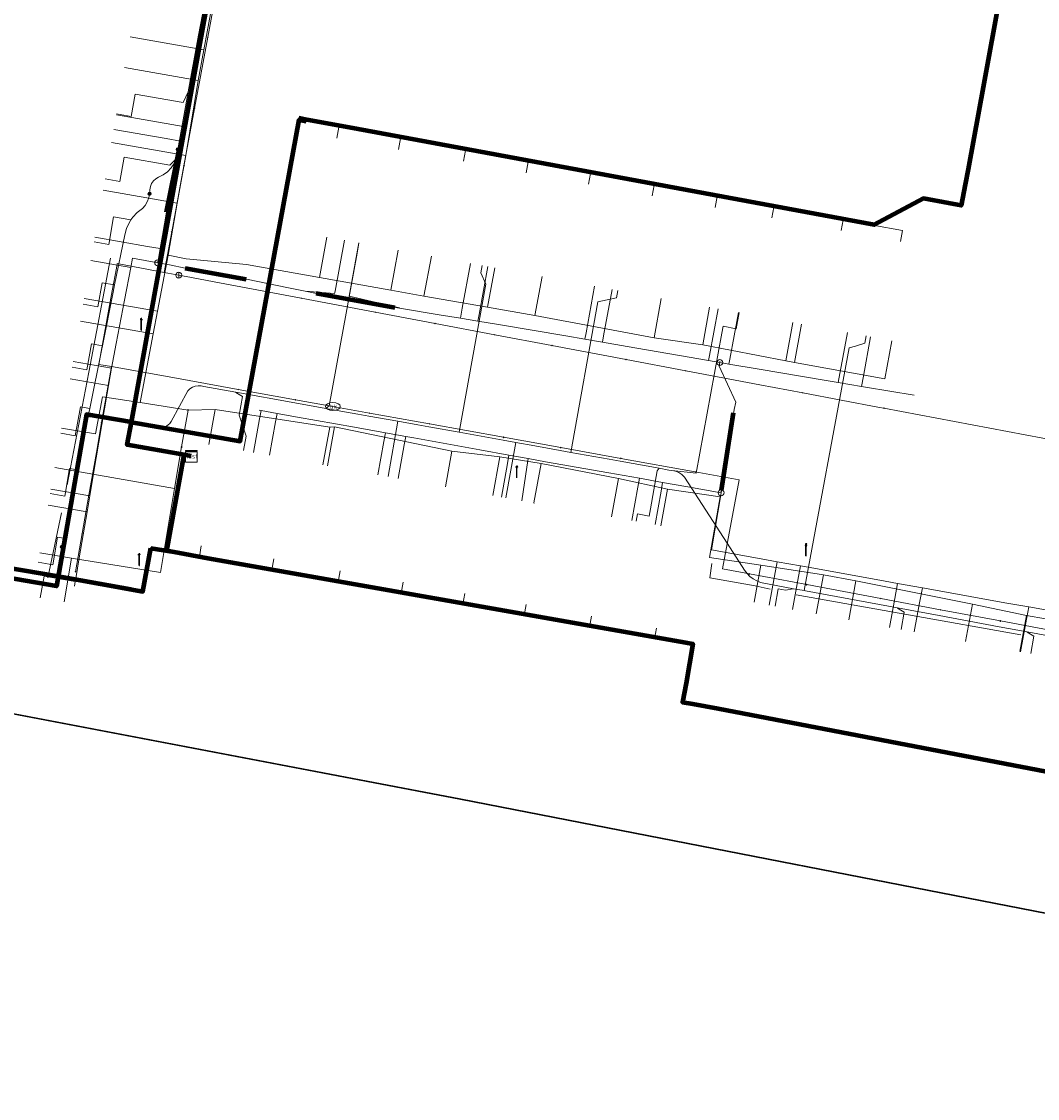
# Model space of a CAD drawing. Extents: x 152558 to 154479, y 462974 to 463683.
# Tile 194 of 256: x 153664 to 153732, y 463067 to 463140. Entities that reach past the tile are written whole.
import ezdxf
from ezdxf.enums import TextEntityAlignment as Align
from ezdxf.lldxf.tags import DXFTag

# ---------------------------------------------------------------- set-up
doc = ezdxf.new("R2010")
doc.units = 0
doc.header["$LTSCALE"] = 0.2
doc.layers.get('0').update_dxf_attribs({"linetype": 'CONTINUOUS'})
for name, color, linetype, lineweight in [('B-RO-KL-DATA_COAXIAAL_17_ZIGGO BV-G', 90, 'KL-DATA-N', 18), ('B-RO-KL-DATA_COAXIAAL_7_ZIGGO BV-G', 90, 'KL-DATA-N', 18), ('B-RO-KL-DATA_HULPSTUK_KPN BV-S', 90, 'CONTINUOUS', 25), ('B-RO-KL-DATA_HULPSTUK_REGGEFIBER OPERATOR BV-S', 90, 'CONTINUOUS', 25), ('B-RO-KL-DATA_HULPSTUK_ZIGGO BV-S', 90, 'CONTINUOUS', 25), ('B-RO-KL-DATA_KABELBED_KPN BV-G', 90, 'CONTINUOUS', 100), ('B-RO-KL-DATA_KABELBED_ZIGGO BV-G', 90, 'CONTINUOUS', 100), ('B-RO-KL-DATA_MANTELBUIS_PVC_KPN BV-G', 90, 'CONTINUOUS', 100), ('B-RO-KL-DATA_REGGEFIBER OPERATOR BV-G', 90, 'KL-DATA-N', 18), ('B-RO-KL-ET_LS_400 V_STEDIN NETBEHEER BV-G', 190, 'KL-LS-N', 18), ('B-RO-KL-ET_LS_GEMEENTE AMERSFOORT-S', 190, 'CONTINUOUS', 25), ('B-RO-KL-ET_LS_HULPSTUK_STEDIN NETBEHEER BV-S', 190, 'CONTINUOUS', 25), ('B-RO-KL-ET_MS_10 KV_STEDIN NETBEHEER BV-G', 130, 'KL-MS-N', 18), ('B-RO-KL-GAS_LD_ASBESTCEMENT_124_0.1 BAR_STEDIN NETBEHEER BV-G', 50, 'KL-GAS-LD-N', 18), ('B-RO-KL-GAS_LD_HULPSTUK_STEDIN NETBEHEER BV-S', 50, 'CONTINUOUS', 25), ('B-RO-KL-GAS_LD_KOPER_22_0.1 BAR_STEDIN NETBEHEER BV-G', 50, 'KL-GAS-LD-N', 18), ('B-RO-KL-GAS_LD_MANTELBUIS_ASBESTCEMENT_124_STEDIN NETBEHEER BV-G', 50, 'CONTINUOUS', 100), ('B-RO-KL-GAS_LD_PE_32_0.1 BAR_STEDIN NETBEHEER BV-G', 50, 'KL-GAS-LD-N', 18), ('B-RO-KL-GAS_LD_PVC_63_0.1 BAR_STEDIN NETBEHEER BV-G', 50, 'KL-GAS-LD-N', 18), ('B-RO-KL-WATER_100_VITENS-G', 170, 'KL-WATER-N', 18), ('B-RO-KL-WATER_28_VITENS-G', 170, 'KL-WATER-N', 18), ('B-RO-KL-WATER_HULPSTUK_VITENS-S', 170, 'CONTINUOUS', 25), ('B-RO-KL-WATER_VITENS-S', 170, 'CONTINUOUS', 25)]:
    doc.layers.add(name, color=color, linetype=linetype, lineweight=lineweight)
doc.styles.add('NLCS-ISO', font='NLCS-ISO.ttf')
tags = doc.linetypes.add('KL-DATA-N', pattern='A,4,-1,[101,NLCS.SHX,S=0.5,R=0,X=0,Y=0],-1,4,-1,["D",Standard,S=1,R=0,X=-0.25,Y=-0.5],-1.5', length=12.5).pattern_tags.tags
tags[18] = DXFTag(74, 10)
tags = doc.linetypes.add('KL-GAS-LD-N', pattern='A,4,-1,[69,NLCS.SHX,S=0.5,R=0,X=0,Y=0],-1,4,-1,["L",Standard,S=1,R=0,X=0.25,Y=-0.5],-2', length=13).pattern_tags.tags
tags[18] = DXFTag(74, 10)
tags = doc.linetypes.add('KL-LS-N', pattern='A,4,-1,[103,NLCS.SHX,S=0.75,R=0,X=0,Y=0],-1,4,-1,["L",Standard,S=1,R=0,X=0,Y=-0.5],-2', length=13).pattern_tags.tags
tags[18] = DXFTag(74, 10)
tags = doc.linetypes.add('KL-MS-N', pattern='A,4,-1,[103,NLCS.SHX,S=0.75,R=0,X=0,Y=0],-1,4,-1,["M",Standard,S=1,R=0,X=0,Y=-0.5],-2', length=13).pattern_tags.tags
tags[18] = DXFTag(74, 10)
doc.linetypes.add('KL-WATER-N', pattern='A,7,-0.5,[168,NLCS.SHX,S=0.75,R=0,X=0.75,Y=0],-2', length=9.5)

# ---------------------------------------------------------------- blocks, each defined once
blk = doc.blocks.new('SKL-WTB_HULP_T STUK-SO')
at = {"color": 0, "linetype": 'ByBlock', "lineweight": 18}
blk.add_circle((0, 0), 1, dxfattribs=at)
at = {"color": 0, "linetype": 'ByBlock', "lineweight": -2, "style": 'NLCS-ISO'}
blk.add_text('T', height=1, dxfattribs=at).set_placement((0, 0), align=Align.MIDDLE_CENTER)
at = {"color": 0, "linetype": 'ByBlock', "lineweight": 18, "style": 'NLCS-ISO', "flags": 1}
for tag, p in [('TYPE', (1.5, 0)), ('OMSCHRIJVING', (1.5, -3)), ('LABEL', (1.5, -1.5))]:
    blk.add_attdef(tag, p, '', height=1, dxfattribs=at)
blk = doc.blocks.new('SKL-WTB_HULP_MOF-SO')
at = {"linetype": 'ByBlock', "lineweight": 18}
h = blk.add_hatch(color=0, dxfattribs=at)
h.dxf.hatch_style = 1
h.paths.add_polyline_path([(-0.5625, 0, 1), (0.5625, 0, 1)])
at = {"color": 0, "linetype": 'ByBlock', "lineweight": 18}
blk.add_circle((0, 0), 0.5625, dxfattribs=at)
at = {"color": 0, "linetype": 'ByBlock', "lineweight": 18, "style": 'NLCS-ISO', "flags": 1}
for tag, p in [('TYPE', (1.5, 0)), ('OMSCHRIJVING', (1.5, -3)), ('LABEL', (1.5, -1.5))]:
    blk.add_attdef(tag, p, '', height=1, dxfattribs=at)
blk = doc.blocks.new('SKL-WTB_HULP_KAST-SO')
at = {"color": 0, "linetype": 'ByBlock', "lineweight": 18}
for points in [[(-2, 2), (2, 2), (2, 1.68), (-2, 1.68)], [(-2, 1.52), (2, 1.52), (2, -2), (-2, -2)]]:
    blk.add_lwpolyline(points, close=True, dxfattribs=at)
at = {"color": 0, "linetype": 'ByBlock', "lineweight": 18, "style": 'NLCS-ISO'}
blk.add_text('kast', height=1.5, dxfattribs=at).set_placement((0, 0), align=Align.MIDDLE_CENTER)
at = {"color": 0, "linetype": 'ByBlock', "lineweight": 18, "style": 'NLCS-ISO', "flags": 1}
for tag, p in [('TYPE', (2.5, 0)), ('OMSCHRIJVING', (2.5, -3)), ('LABEL', (2.5, -1.5))]:
    blk.add_attdef(tag, p, '', height=1, dxfattribs=at)
blk = doc.blocks.new('SKL-WTB_HULP_OVERIG-SO')
at = {"color": 0, "linetype": 'ByBlock', "lineweight": 18}
for points in [[(-0.14, 0.14), (0.14, -0.14)], [(0.14, 0.14), (-0.14, -0.14)]]:
    blk.add_lwpolyline(points, dxfattribs=at)
at = {"color": 0, "linetype": 'ByBlock', "lineweight": 18, "style": 'NLCS-ISO', "flags": 1}
for tag, p in [('TYPE', (1.5, 0)), ('OMSCHRIJVING', (1.5, -3)), ('LABEL', (1.5, -1.5))]:
    blk.add_attdef(tag, p, '', height=1, dxfattribs=at)
blk = doc.blocks.new('SKL-WTB_HULP_AFSLUITER-SO')
at = {"color": 0, "linetype": 'ByBlock', "lineweight": 18}
blk.add_lwpolyline([(0, 0.8), (0, -0.8)], dxfattribs=at)
blk.add_circle((0, 0), 1, dxfattribs=at)
at = {"color": 0, "linetype": 'ByBlock', "lineweight": 18, "style": 'NLCS-ISO', "flags": 1}
for tag, p in [('TYPE', (1.5, 0)), ('OMSCHRIJVING', (1.5, -3)), ('LABEL', (1.5, -1.5))]:
    blk.add_attdef(tag, p, '', height=1, dxfattribs=at)
blk = doc.blocks.new('SKL-WATER_BRANDKRAAN_BRANDPUT-SO')
at = {"color": 0, "linetype": 'ByBlock', "lineweight": 18}
blk.add_ellipse((0, 0), major_axis=(2.5, 0), ratio=0.54, dxfattribs=at)
at = {"color": 0, "linetype": 'ByBlock', "lineweight": 18, "style": 'NLCS-ISO'}
blk.add_text('bk', height=1.5, dxfattribs=at).set_placement((0.16, 0), align=Align.MIDDLE_CENTER)
blk = doc.blocks.new('SKL-ET_LS_MAST-SO')
for p, q in [((-0.05, 2.07), (0.05, 2.07)), ((-0.05, -2), (0.05, -2))]:
    blk.add_line(p, q)
for points in [[(-0.18, 1.76), (-0.22, 1.76), (-0.22, 1.84), (-0.18, 1.84), (-0.18, 1.79)], [(-0.18, 1.49), (-0.22, 1.49), (-0.22, 1.57), (-0.18, 1.57), (-0.18, 1.52)], [(-0.18, 1.79), (-0.05, 1.79)], [(-0.18, 1.76), (-0.05, 1.76)], [(-0.18, 1.52), (-0.05, 1.52)], [(-0.18, 1.49), (-0.05, 1.49)], [(-0.05, -2), (-0.05, 2.07)], [(0.05, -2), (0.05, 2.07)], [(0.18, 1.92), (0.05, 1.92)], [(0.18, 1.89), (0.05, 1.89)], [(0.18, 1.66), (0.05, 1.66)], [(0.18, 1.63), (0.05, 1.63)], [(0.18, 1.39), (0.05, 1.39)], [(0.18, 1.36), (0.05, 1.36)], [(0.18, 1.89), (0.22, 1.89), (0.22, 1.97), (0.18, 1.97), (0.18, 1.92)], [(0.18, 1.63), (0.22, 1.63), (0.22, 1.71), (0.18, 1.71), (0.18, 1.66)], [(0.18, 1.36), (0.22, 1.36), (0.22, 1.44), (0.18, 1.44), (0.18, 1.39)]]:
    blk.add_lwpolyline(points)

msp = doc.modelspace()

# ---------------------------------------------------------------- linework, layer by layer
at = {"layer": 'B-RO-KL-DATA_COAXIAAL_17_ZIGGO BV-G', "flags": 128}
msp.add_lwpolyline([(153685.445, 463177.829), (153684.954, 463177.922), (153684.901, 463177.627), (153684.103, 463173.195), (153683.114, 463173.374), (153682.239, 463173.532), (153680.347, 463163.09), (153678.878, 463154.983), (153677.257, 463146.038), (153677.085, 463145.091), (153676.636, 463142.615), (153675.902, 463138.567), (153675.024, 463133.726), (153674.322, 463129.853), (153673.588, 463125.805), (153672.678, 463120.788), (153671.975, 463116.916), (153671.155, 463112.396), (153670.878, 463110.877), (153674.717, 463110.186), (153675.208, 463110.098)], dxfattribs=at)
at = {"layer": 'B-RO-KL-DATA_COAXIAAL_7_ZIGGO BV-G', "flags": 128}
for points in [[(153675.208, 463110.098), (153674.717, 463110.186), (153670.878, 463110.877), (153671.155, 463112.396), (153678.503, 463111.125), (153682.494, 463132.862), (153682.986, 463132.771), (153685.189, 463132.367), (153689.365, 463131.6), (153693.746, 463130.796), (153697.988, 463130.017), (153702.2, 463129.244), (153706.514, 463128.452), (153710.78, 463127.669), (153714.617, 463126.965), (153719.303, 463126.105), (153719.168, 463125.368)], [(153675.208, 463110.098), (153674.717, 463110.186), (153670.878, 463110.877), (153671.155, 463112.396), (153678.503, 463111.125), (153682.494, 463132.862), (153682.986, 463132.771), (153685.189, 463132.367), (153689.365, 463131.6), (153693.746, 463130.796), (153697.988, 463130.017), (153702.2, 463129.244), (153706.514, 463128.452), (153710.78, 463127.669), (153710.645, 463126.932)], [(153675.208, 463110.098), (153674.717, 463110.186), (153670.878, 463110.877), (153671.155, 463112.396), (153678.503, 463111.125), (153682.494, 463132.862), (153682.986, 463132.771), (153685.189, 463132.367), (153689.365, 463131.6), (153693.746, 463130.796), (153697.988, 463130.017), (153702.2, 463129.244), (153706.514, 463128.452), (153710.78, 463127.669), (153714.617, 463126.965), (153714.482, 463126.228)], [(153675.208, 463110.098), (153674.717, 463110.186), (153670.878, 463110.877), (153671.155, 463112.396), (153678.503, 463111.125), (153682.494, 463132.862), (153682.986, 463132.771), (153685.189, 463132.367), (153685.054, 463131.629)], [(153675.208, 463110.098), (153674.717, 463110.186), (153670.878, 463110.877), (153671.155, 463112.396), (153678.503, 463111.125), (153682.494, 463132.862), (153682.986, 463132.771), (153685.189, 463132.367), (153689.365, 463131.6), (153693.746, 463130.796), (153697.988, 463130.017), (153702.2, 463129.244), (153706.514, 463128.452), (153706.379, 463127.715)], [(153675.208, 463110.098), (153674.717, 463110.186), (153670.878, 463110.877), (153671.155, 463112.396), (153678.503, 463111.125), (153682.494, 463132.862), (153682.986, 463132.771), (153685.189, 463132.367), (153689.365, 463131.6), (153693.746, 463130.796), (153697.988, 463130.017), (153702.2, 463129.244), (153702.065, 463128.507)], [(153675.208, 463110.098), (153674.717, 463110.186), (153670.878, 463110.877), (153671.155, 463112.396), (153678.503, 463111.125), (153682.494, 463132.862), (153682.986, 463132.771), (153685.189, 463132.367), (153689.365, 463131.6), (153693.746, 463130.796), (153697.988, 463130.017), (153697.853, 463129.28)], [(153675.208, 463110.098), (153674.717, 463110.186), (153670.878, 463110.877), (153671.155, 463112.396), (153678.503, 463111.125), (153682.494, 463132.862), (153682.986, 463132.771), (153685.189, 463132.367), (153689.365, 463131.6), (153693.746, 463130.796), (153697.988, 463130.017), (153702.2, 463129.244), (153706.514, 463128.452), (153710.78, 463127.669), (153714.617, 463126.965), (153719.303, 463126.105), (153723.312, 463125.37), (153723.176, 463124.632)], [(153675.208, 463110.098), (153674.717, 463110.186), (153670.878, 463110.877), (153671.155, 463112.396), (153678.503, 463111.125), (153682.494, 463132.862), (153682.986, 463132.771), (153685.189, 463132.367), (153689.365, 463131.6), (153689.23, 463130.863)], [(153675.208, 463110.098), (153674.717, 463110.186), (153670.878, 463110.877), (153671.155, 463112.396), (153678.503, 463111.125), (153682.494, 463132.862), (153682.986, 463132.771), (153685.189, 463132.367), (153689.365, 463131.6), (153693.746, 463130.796), (153693.611, 463130.059)], [(153675.208, 463110.098), (153674.717, 463110.186), (153670.878, 463110.877), (153671.155, 463112.396), (153668.16, 463112.914), (153668.119, 463112.921), (153666.088, 463101.299), (153657.02, 463102.862), (153657.228, 463104.05), (153657.631, 463106.432), (153658.366, 463110.771), (153659.092, 463115.056), (153659.833, 463119.434), (153660.534, 463123.572), (153661.273, 463123.447)], [(153675.208, 463110.098), (153674.717, 463110.186), (153670.878, 463110.877), (153671.155, 463112.396), (153668.16, 463112.914), (153668.119, 463112.921), (153666.088, 463101.299), (153657.02, 463102.862), (153657.228, 463104.05), (153657.631, 463106.432), (153658.366, 463110.771), (153659.092, 463115.056), (153659.833, 463119.434), (153660.572, 463119.309)], [(153675.208, 463110.098), (153674.717, 463110.186), (153670.878, 463110.877), (153671.155, 463112.396), (153668.16, 463112.914), (153668.119, 463112.921), (153666.088, 463101.299), (153657.02, 463102.862), (153657.228, 463104.05), (153657.631, 463106.432), (153658.366, 463110.771), (153659.092, 463115.056), (153659.831, 463114.931)], [(153675.208, 463110.098), (153674.717, 463110.186), (153670.878, 463110.877), (153671.155, 463112.396), (153668.16, 463112.914), (153668.119, 463112.921), (153666.088, 463101.299), (153657.02, 463102.862), (153657.228, 463104.05), (153657.631, 463106.432), (153658.371, 463106.307)], [(153675.208, 463110.098), (153674.717, 463110.186), (153670.878, 463110.877), (153671.155, 463112.396), (153668.16, 463112.914), (153668.119, 463112.921), (153666.088, 463101.299), (153657.02, 463102.862), (153657.228, 463104.05), (153657.631, 463106.432), (153658.366, 463110.771), (153659.106, 463110.646)], [(153675.885, 463104.04), (153675.752, 463103.302), (153674.042, 463103.611), (153673.549, 463103.7), (153674.359, 463108.196), (153674.717, 463110.186), (153675.208, 463110.098)], [(153675.208, 463110.098), (153674.717, 463110.186), (153674.359, 463108.196), (153673.549, 463103.7), (153674.042, 463103.611), (153675.752, 463103.302), (153680.654, 463102.416), (153685.14, 463101.606), (153689.409, 463100.835), (153693.578, 463100.082), (153697.729, 463099.332), (153702.14, 463098.535), (153706.543, 463097.739), (153706.677, 463098.477)], [(153675.208, 463110.098), (153674.717, 463110.186), (153674.359, 463108.196), (153673.549, 463103.7), (153674.042, 463103.611), (153675.752, 463103.302), (153680.654, 463102.416), (153680.787, 463103.154)], [(153675.208, 463110.098), (153674.717, 463110.186), (153674.359, 463108.196), (153673.549, 463103.7), (153674.042, 463103.611), (153675.752, 463103.302), (153680.654, 463102.416), (153685.14, 463101.606), (153689.409, 463100.835), (153693.578, 463100.082), (153697.729, 463099.332), (153702.14, 463098.535), (153702.273, 463099.273)], [(153675.208, 463110.098), (153674.717, 463110.186), (153674.359, 463108.196), (153673.549, 463103.7), (153674.042, 463103.611), (153675.752, 463103.302), (153680.654, 463102.416), (153685.14, 463101.606), (153689.409, 463100.835), (153689.542, 463101.573)], [(153675.208, 463110.098), (153674.717, 463110.186), (153674.359, 463108.196), (153673.549, 463103.7), (153674.042, 463103.611), (153675.752, 463103.302), (153680.654, 463102.416), (153685.14, 463101.606), (153689.409, 463100.835), (153693.578, 463100.082), (153693.711, 463100.82)], [(153675.208, 463110.098), (153674.717, 463110.186), (153674.359, 463108.196), (153673.549, 463103.7), (153674.042, 463103.611), (153675.752, 463103.302), (153680.654, 463102.416), (153685.14, 463101.606), (153685.273, 463102.344)], [(153675.208, 463110.098), (153674.717, 463110.186), (153674.359, 463108.196), (153673.549, 463103.7), (153674.042, 463103.611), (153675.752, 463103.302), (153680.654, 463102.416), (153685.14, 463101.606), (153689.409, 463100.835), (153693.578, 463100.082), (153697.729, 463099.332), (153697.862, 463100.07)]]:
    msp.add_lwpolyline(points, dxfattribs=at)
at = {"layer": 'B-RO-KL-DATA_KABELBED_KPN BV-G', "flags": 128}
for points in [[(153730.128, 463145.548), (153730.201, 463142.997), (153727.748, 463129.52), (153727.547, 463128.483)], [(153683.012, 463132.871), (153682.492, 463132.968)], [(153726.414, 463127.223), (153724.729, 463127.535), (153721.404, 463125.753), (153685.892, 463132.337), (153683.012, 463132.871)], [(153727.547, 463128.483), (153727.273, 463127.064), (153726.414, 463127.223)], [(153656.316, 463103.663), (153656.36, 463103.655), (153666.206, 463101.982), (153671.937, 463100.954), (153672.481, 463103.886)], [(153672.481, 463103.886), (153674.039, 463103.622)], [(153674.039, 463103.622), (153676.318, 463103.201), (153706.731, 463097.829), (153708.658, 463097.496)], [(153666.206, 463101.982), (153671.126, 463101.095)], [(153708.658, 463097.496), (153709.128, 463097.416), (153708.668, 463094.737), (153708.439, 463093.458), (153709.136, 463093.347)], [(153709.136, 463093.347), (153710.844, 463093.035), (153741.864, 463087.068), (153743.668, 463086.734)]]:
    msp.add_lwpolyline(points, dxfattribs=at)
at = {"layer": 'B-RO-KL-DATA_KABELBED_ZIGGO BV-G', "flags": 128}
for points in [[(153671.155, 463112.396), (153677.257, 463146.038)], [(153671.155, 463112.396), (153678.503, 463111.125), (153682.494, 463132.862), (153682.986, 463132.771)], [(153671.155, 463112.396), (153668.119, 463112.921), (153666.088, 463101.299), (153657.02, 463102.862), (153657.228, 463104.05)], [(153674.717, 463110.186), (153670.878, 463110.877), (153671.155, 463112.396)], [(153674.042, 463103.611), (153673.549, 463103.7), (153674.717, 463110.186)], [(153675.208, 463110.098), (153674.717, 463110.186)]]:
    msp.add_lwpolyline(points, dxfattribs=at)
at = {"layer": 'B-RO-KL-DATA_MANTELBUIS_PVC_KPN BV-G', "flags": 128}
msp.add_lwpolyline([(153666.206, 463101.982), (153671.126, 463101.095)], dxfattribs=at)
at = {"layer": 'B-RO-KL-DATA_REGGEFIBER OPERATOR BV-G', "flags": 128}
for points in [[(153674.986, 463113.228), (153671.751, 463113.744), (153672.637, 463118.385), (153672.93, 463119.917), (153673.652, 463123.697), (153674.262, 463127.228), (153674.836, 463130.454), (153675.673, 463135.53), (153676.06, 463137.605), (153677.135, 463143.468), (153677.116, 463144.695), (153676.808, 463146.936), (153678.475, 463155.691), (153679.976, 463156.969), (153681.2, 463163.618), (153681.364, 463165.586), (153681.875, 463167.571), (153682.804, 463171.421), (153683.376, 463173.401), (153683.505, 463174.049), (153683.642, 463174.733), (153683.652, 463174.787), (153684.306, 463178.502)], [(153677.116, 463144.695), (153677.135, 463143.468), (153676.06, 463137.605)], [(153671.064, 463138.478), (153676.06, 463137.605)], [(153675.673, 463135.53), (153676.06, 463137.605)], [(153670.701, 463136.399), (153675.673, 463135.53)], [(153674.836, 463130.454), (153675.673, 463135.53)], [(153669.815, 463131.332), (153674.836, 463130.454)], [(153674.262, 463127.228), (153674.836, 463130.454)], [(153669.251, 463128.104), (153674.262, 463127.228)], [(153673.652, 463123.697), (153674.262, 463127.228)], [(153683.885, 463122.202), (153684.385, 463124.931)], [(153688.703, 463121.339), (153689.199, 463124.048)], [(153672.93, 463119.917), (153673.652, 463123.697)], [(153673.652, 463123.697), (153674.862, 463123.454), (153678.931, 463123.067), (153683.885, 463122.202)], [(153690.946, 463120.926), (153691.443, 463123.636)], [(153695.251, 463120.18), (153695.74, 463122.848)], [(153683.885, 463122.202), (153688.703, 463121.339)], [(153698.452, 463119.626), (153698.936, 463122.261)], [(153688.703, 463121.339), (153690.946, 463120.926)], [(153667.972, 463120.785), (153672.93, 463119.917)], [(153690.946, 463120.926), (153695.251, 463120.18)], [(153706.509, 463118.123), (153706.997, 463120.782)], [(153672.637, 463118.385), (153672.93, 463119.917)], [(153695.251, 463120.18), (153698.452, 463119.626)], [(153698.452, 463119.626), (153706.509, 463118.123)], [(153709.795, 463117.634), (153710.263, 463120.183)], [(153667.703, 463119.248), (153672.637, 463118.385)], [(153715.416, 463116.562), (153715.891, 463119.15)], [(153716.011, 463116.446), (153716.488, 463119.041)], [(153671.751, 463113.744), (153672.637, 463118.385)], [(153706.509, 463118.123), (153709.795, 463117.634)], [(153709.795, 463117.634), (153715.416, 463116.562)], [(153716.011, 463116.446), (153722.119, 463115.341), (153722.591, 463117.92)], [(153715.416, 463116.562), (153716.011, 463116.446)], [(153666.438, 463112.011), (153668.731, 463111.61), (153669.192, 463114.113), (153671.751, 463113.744)], [(153671.751, 463113.744), (153674.986, 463113.228)], [(153674.554, 463110.727), (153674.986, 463113.228)], [(153674.554, 463110.727), (153674.986, 463113.228)], [(153674.986, 463113.228), (153676.815, 463113.265), (153684.567, 463112.057), (153684.904, 463112.09), (153692.832, 463110.446), (153696.075, 463110.054), (153698.861, 463109.62), (153704.095, 463108.589), (153707.418, 463107.865), (153710.97, 463107.345), (153710.253, 463103.254), (153713.733, 463102.736), (153717.96, 463102.066), (153720.16, 463101.672), (153728.045, 463100.087), (153731.694, 463099.324), (153734.261, 463098.869), (153737.763, 463098.179), (153739.884, 463097.757), (153740.915, 463098.052), (153745.061, 463097.389), (153745.683, 463097.827), (153746.063, 463098.129), (153747.045, 463101.967), (153751.451, 463101.118), (153753.125, 463100.818), (153753.591, 463100.755)], [(153674.986, 463113.228), (153676.815, 463113.265)], [(153676.39, 463110.902), (153676.815, 463113.265)], [(153676.815, 463113.265), (153684.567, 463112.057)], [(153684.109, 463109.514), (153684.567, 463112.057)], [(153684.43, 463109.456), (153684.904, 463112.09)], [(153684.567, 463112.057), (153684.904, 463112.09)], [(153684.904, 463112.09), (153692.832, 463110.446)], [(153674.079, 463107.925), (153674.554, 463110.727)], [(153692.396, 463108.022), (153692.832, 463110.446)], [(153692.832, 463110.446), (153696.075, 463110.054)], [(153665.971, 463109.341), (153674.079, 463107.925)], [(153695.605, 463107.444), (153696.075, 463110.054)], [(153696.075, 463110.054), (153698.861, 463109.62)], [(153698.379, 463106.945), (153698.861, 463109.62)], [(153698.861, 463109.62), (153704.095, 463108.589)], [(153667.112, 463103.209), (153673.118, 463102.242), (153674.079, 463107.925)], [(153703.629, 463106), (153704.095, 463108.589)], [(153706.974, 463105.398), (153707.418, 463107.865), (153704.095, 463108.589)], [(153698.379, 463106.945), (153698.4, 463106.9)], [(153664.959, 463103.555), (153667.112, 463103.209)], [(153666.6, 463100.24), (153667.112, 463103.209)], [(153713.266, 463100.218), (153713.733, 463102.736), (153717.96, 463102.066)], [(153717.472, 463099.437), (153717.96, 463102.066)], [(153717.96, 463102.066), (153720.16, 463101.672)], [(153719.67, 463099.029), (153720.16, 463101.672)], [(153720.16, 463101.672), (153728.045, 463100.087)], [(153727.577, 463097.562), (153728.045, 463100.087)], [(153728.045, 463100.087), (153731.694, 463099.324)], [(153731.241, 463096.883), (153731.694, 463099.324)], [(153731.694, 463099.324), (153734.261, 463098.869)]]:
    msp.add_lwpolyline(points, dxfattribs=at)
at = {"layer": 'B-RO-KL-ET_LS_400 V_STEDIN NETBEHEER BV-G', "flags": 128}
for points in [[(153674.291, 463130.866), (153674.82, 463133.751), (153675.005, 463134.758), (153675.706, 463138.589), (153675.962, 463139.988), (153676.447, 463142.636), (153676.691, 463143.971), (153678.39, 463153.245), (153679.122, 463157.245), (153679.244, 463157.911), (153679.362, 463158.553), (153679.87, 463161.328)], [(153670.154, 463133.272), (153671.139, 463133.1), (153671.402, 463134.601), (153674.668, 463134.03), (153674.985, 463134.762), (153675.005, 463134.758)], [(153672.389, 463127.868), (153672.403, 463128.134), (153672.443, 463128.348), (153672.525, 463128.549), (153672.646, 463128.729), (153672.801, 463128.88), (153672.984, 463128.996), (153673.309, 463129.147), (153673.6, 463129.355), (153673.848, 463129.614), (153674.043, 463129.915), (153674.162, 463130.208), (153674.177, 463130.245), (153674.291, 463130.866)], [(153669.384, 463128.863), (153670.369, 463128.691), (153670.657, 463130.342), (153673.75, 463129.802), (153674.162, 463130.208)], [(153668.242, 463112.851), (153668.338, 463113.328), (153668.341, 463113.341), (153669.151, 463117.365), (153669.192, 463117.571), (153669.925, 463121.21), (153670.022, 463121.69), (153670.703, 463125.072), (153670.816, 463125.502), (153670.998, 463125.905), (153671.128, 463126.097), (153671.246, 463126.272), (153671.552, 463126.591), (153671.908, 463126.854), (153672.085, 463127.073), (153672.226, 463127.317), (153672.328, 463127.579), (153672.389, 463127.868)], [(153668.639, 463124.604), (153669.624, 463124.432), (153669.951, 463126.303), (153671.128, 463126.097)], [(153686.545, 463124.535), (153686.419, 463123.846)], [(153686.419, 463123.846), (153684.523, 463113.505), (153684.302, 463113.342)], [(153694.874, 463123.007), (153694.783, 463122.515), (153695.129, 463121.74)], [(153667.902, 463120.39), (153668.887, 463120.218), (153669.171, 463121.838), (153670.022, 463121.69)], [(153695.129, 463121.74), (153693.327, 463111.719)], [(153704.061, 463121.321), (153703.97, 463120.829), (153702.7, 463120.553)], [(153702.7, 463120.553), (153700.868, 463110.364)], [(153711.09, 463118.419), (153711.18, 463118.911), (153712.058, 463118.731), (153712.257, 463119.817)], [(153707.712, 463109.134), (153709.356, 463108.961), (153711.09, 463118.419)], [(153720.86, 463118.238), (153720.769, 463117.746), (153720.125, 463117.559)], [(153667.157, 463116.127), (153668.142, 463115.955), (153668.447, 463117.701), (153669.192, 463117.571)], [(153720.125, 463117.559), (153719.696, 463117.435), (153716.654, 463101.005)], [(153707.712, 463109.134), (153707.516, 463109.169), (153706.853, 463109.288), (153704.215, 463109.762), (153703.465, 463109.897), (153700.868, 463110.364), (153700.167, 463110.49), (153698.448, 463110.799), (153697.15, 463111.032), (153696.292, 463111.186), (153694.572, 463111.495), (153693.327, 463111.719), (153691.274, 463112.088), (153690.523, 463112.223), (153689.187, 463112.463), (153687.225, 463112.816), (153686.474, 463112.951), (153684.302, 463113.342), (153682.208, 463113.718), (153678.223, 463114.434), (153676.059, 463114.823), (153675.866, 463114.87), (153675.667, 463114.876), (153675.471, 463114.843), (153675.285, 463114.772), (153675.117, 463114.666), (153674.973, 463114.528), (153673.841, 463112.445), (153673.752, 463112.322), (153673.643, 463112.217), (153673.559, 463112.161), (153673.378, 463112.072), (153673.23, 463112.038), (153673.078, 463112.029), (153672.928, 463112.048), (153668.242, 463112.851)], [(153678.733, 463110.481), (153678.909, 463111.465), (153678.45, 463112.869), (153678.68, 463114.149), (153678.219, 463114.414), (153678.223, 463114.434)], [(153666.375, 463111.656), (153667.361, 463111.484), (153667.705, 463113.452), (153668.341, 463113.341)], [(153666.454, 463103.975), (153666.518, 463104.291), (153666.572, 463104.559), (153667.486, 463109.097), (153667.503, 463109.183), (153668.242, 463112.851)], [(153688.514, 463108.721), (153689.187, 463112.463)], [(153696.477, 463107.288), (153697.15, 463111.032)], [(153665.663, 463107.577), (153666.648, 463107.404), (153666.975, 463109.276), (153667.503, 463109.183)], [(153706.257, 463106.543), (153706.719, 463109.109), (153706.853, 463109.288)], [(153736.459, 463097.34), (153734.858, 463097.636), (153731.746, 463098.212), (153729.844, 463098.564), (153725.798, 463099.312), (153722.977, 463099.834), (153721.751, 463100.061), (153716.738, 463100.989), (153716.654, 463101.005), (153715.929, 463101.139), (153713.705, 463101.55), (153713.452, 463101.66), (153713.213, 463101.801), (153712.995, 463101.972), (153712.8, 463102.169), (153712.632, 463102.39), (153711.446, 463104.226), (153708.56, 463108.692), (153708.387, 463108.866), (153708.182, 463109.001), (153707.954, 463109.092), (153707.712, 463109.134)], [(153705.293, 463105.701), (153705.381, 463106.193), (153706.169, 463106.051), (153706.257, 463106.543)], [(153664.85, 463102.931), (153665.836, 463102.759), (153666.163, 463104.631), (153666.572, 463104.559)], [(153714.692, 463099.954), (153714.909, 463101.124), (153715.401, 463101.033), (153715.925, 463101.119), (153715.929, 463101.139)], [(153723.215, 463098.372), (153723.432, 463099.546), (153722.973, 463099.814), (153722.977, 463099.834)], [(153731.983, 463096.745), (153732.202, 463097.924), (153731.742, 463098.192), (153731.746, 463098.212)]]:
    msp.add_lwpolyline(points, dxfattribs=at)
at = {"layer": 'B-RO-KL-ET_MS_10 KV_STEDIN NETBEHEER BV-G', "flags": 128}
for points in [[(153420.46, 463210.508), (153417.728, 463195.409), (153428.55, 463192.689), (153480.735, 463182.827), (153472.574, 463137.897), (153470.228, 463129.058), (153498.625, 463123.415), (153514.698, 463121.207), (153582.606, 463108.106), (153643.763, 463096.353), (153693.426, 463086.878), (153739.435, 463077.884), (153781.401, 463069.888), (153860.489, 463054.384), (153856.733, 463035.3)], [(154168.606, 463021.704), (154167.665, 463020.1), (154163.896, 462997.638), (154157.263, 462997.956), (154144.677, 463000), (154000, 463027.23), (153986.272, 463029.933), (153907.558, 463045.138), (153859.692, 463054.592), (153781.41, 463069.937), (153739.444, 463077.933), (153693.435, 463086.927), (153643.772, 463096.402), (153594.866, 463105.792)]]:
    msp.add_lwpolyline(points, dxfattribs=at)
at = {"layer": 'B-RO-KL-GAS_LD_ASBESTCEMENT_124_0.1 BAR_STEDIN NETBEHEER BV-G', "flags": 128}
for points in [[(153668.272, 463115.792), (153669.751, 463123.507)], [(153666.811, 463108.165), (153668.272, 463115.792)], [(153665.51, 463101.882), (153666.42, 463106.278)], [(153710.413, 463102.853), (153710.28, 463101.87), (153713.341, 463101.325), (153714.348, 463101.1)], [(153716.113, 463100.711), (153731.316, 463098.026)]]:
    msp.add_lwpolyline(points, dxfattribs=at)
at = {"layer": 'B-RO-KL-GAS_LD_KOPER_22_0.1 BAR_STEDIN NETBEHEER BV-G', "flags": 128}
for points in [[(153670.141, 463133.197), (153673.883, 463132.543)], [(153669.969, 463132.212), (153673.516, 463131.592)], [(153668.694, 463124.921), (153672.237, 463124.301)], [(153685.561, 463124.716), (153684.928, 463121.273)], [(153686.545, 463124.535), (153685.974, 463121.422)], [(153694.087, 463123.151), (153693.532, 463120.123)], [(153695.267, 463122.935), (153694.672, 463119.692)], [(153702.487, 463121.609), (153701.906, 463118.447)], [(153703.667, 463121.393), (153703.09, 463118.247)], [(153710.831, 463120.079), (153710.253, 463116.928)], [(153712.208, 463119.826), (153711.631, 463116.68)], [(153721.155, 463118.183), (153720.667, 463115.529)], [(153679.828, 463112.623), (153679.93, 463113.191)], [(153680.911, 463112.422), (153681.015, 463112.996)], [(153679.422, 463110.357), (153679.828, 463112.623)], [(153680.504, 463110.162), (153680.911, 463112.422)], [(153688.232, 463111.106), (153688.335, 463111.682)], [(153687.825, 463108.845), (153688.232, 463111.106)], [(153689.202, 463108.597), (153689.611, 463110.862)], [(153689.611, 463110.862), (153689.714, 463111.433)], [(153696.589, 463109.604), (153696.691, 463110.174)], [(153696.182, 463107.341), (153696.589, 463109.604)], [(153697.56, 463107.093), (153697.9, 463109.369)], [(153697.9, 463109.369), (153697.985, 463109.941)], [(153705.405, 463108.016), (153705.511, 463108.607)], [(153704.998, 463105.754), (153705.405, 463108.016)], [(153706.979, 463107.735), (153707.086, 463108.328)], [(153706.572, 463105.471), (153706.979, 463107.735)], [(153714.663, 463101.992), (153714.843, 463102.963)], [(153716.238, 463101.703), (153716.419, 463102.678)], [(153714.298, 463100.027), (153714.663, 463101.992)], [(153715.871, 463099.735), (153716.238, 463101.703)], [(153722.791, 463100.477), (153722.979, 463101.496)], [(153724.466, 463100.181), (153724.654, 463101.194)], [(153722.428, 463098.518), (153722.791, 463100.477)], [(153724.1, 463098.208), (153724.466, 463100.181)], [(153731.659, 463098.834), (153731.858, 463099.909)], [(153731.294, 463096.873), (153731.659, 463098.834)]]:
    msp.add_lwpolyline(points, dxfattribs=at)
at = {"layer": 'B-RO-KL-GAS_LD_MANTELBUIS_ASBESTCEMENT_124_STEDIN NETBEHEER BV-G', "flags": 128}
for points in [[(153673.522, 463126.61), (153674.379, 463130.828)], [(153674.797, 463122.836), (153678.93, 463122.088)], [(153683.655, 463121.125), (153688.971, 463120.176)], [(153711.067, 463107.812), (153711.886, 463113.048)]]:
    msp.add_lwpolyline(points, dxfattribs=at)
at = {"layer": 'B-RO-KL-GAS_LD_PE_32_0.1 BAR_STEDIN NETBEHEER BV-G', "flags": 128}
for points in [[(153673.883, 463132.543), (153674.655, 463132.408)], [(153673.516, 463131.592), (153674.482, 463131.424)], [(153672.237, 463124.301), (153673.1, 463124.15)], [(153668.419, 463123.345), (153671.116, 463122.873)], [(153684.928, 463121.273), (153684.897, 463121.106), (153682.909, 463121.278)], [(153685.974, 463121.422), (153685.884, 463120.93), (153689.297, 463120.142), (153689.294, 463120.122)], [(153693.532, 463120.123), (153693.406, 463119.436)], [(153694.672, 463119.692), (153694.589, 463119.239)], [(153701.906, 463118.447), (153701.827, 463118.014)], [(153703.09, 463118.247), (153703.01, 463117.81)], [(153719.581, 463118.472), (153718.961, 463115.094)], [(153710.253, 463116.928), (153710.187, 463116.572)], [(153711.631, 463116.68), (153711.568, 463116.337)], [(153667.226, 463116.521), (153669.81, 463116.07)], [(153667.02, 463115.339), (153669.604, 463114.887)], [(153720.667, 463115.529), (153720.539, 463114.829)], [(153665.714, 463107.872), (153668.339, 463107.413)], [(153665.525, 463106.789), (153668.155, 463106.329)], [(153664.995, 463100.517), (153665.25, 463101.996), (153667.36, 463101.632)]]:
    msp.add_lwpolyline(points, dxfattribs=at)
at = {"layer": 'B-RO-KL-GAS_LD_PVC_63_0.1 BAR_STEDIN NETBEHEER BV-G', "flags": 128}
for points in [[(153672.935, 463123.188), (153673.1, 463124.15), (153673.253, 463125.039), (153673.522, 463126.61), (153674.057, 463129.251), (153674.377, 463130.829), (153674.482, 463131.424), (153674.655, 463132.408), (153674.931, 463133.978), (153675.56, 463137.559), (153675.969, 463139.885), (153676.211, 463141.263), (153676.306, 463141.803), (153676.67, 463143.871), (153677.145, 463147.184), (153677.499, 463150.045), (153678.814, 463156.657), (153678.872, 463156.947), (153680.066, 463164.265), (153680.637, 463167.873), (153681.678, 463173.823)], [(153667.305, 463101.307), (153667.36, 463101.632), (153667.395, 463101.836), (153667.629, 463103.219), (153668.155, 463106.329), (153668.339, 463107.413), (153668.596, 463108.933), (153669.518, 463114.377), (153669.604, 463114.887), (153669.81, 463116.07), (153670.13, 463117.738), (153670.694, 463120.673), (153671.116, 463122.873), (153671.237, 463123.502), (153672.935, 463123.188)], [(153672.935, 463123.188), (153673.736, 463123.05), (153674.788, 463122.832), (153678.939, 463122.092), (153681.792, 463121.507), (153682.909, 463121.278), (153683.671, 463121.122), (153689.294, 463120.122), (153689.433, 463120.099), (153691.967, 463119.676), (153693.406, 463119.436), (153694.589, 463119.239), (153695.986, 463119.006), (153700.532, 463118.238), (153701.827, 463118.014), (153703.01, 463117.81), (153704.694, 463117.52), (153709.527, 463116.686), (153710.187, 463116.572), (153710.954, 463116.44)], [(153710.954, 463116.44), (153710.916, 463116.203), (153712.046, 463113.75), (153711.928, 463113.255), (153711.039, 463107.628)], [(153710.954, 463116.44), (153711.568, 463116.337), (153713.612, 463115.993), (153718.012, 463115.253), (153718.961, 463115.094), (153720.539, 463114.829), (153720.811, 463114.783), (153724.095, 463114.231)], [(153679.803, 463113.214), (153679.93, 463113.191), (153681.015, 463112.996), (153682.395, 463112.749), (153686.252, 463112.057), (153688.335, 463111.682), (153689.714, 463111.433), (153690.252, 463111.336), (153694.713, 463110.531), (153696.691, 463110.174), (153697.985, 463109.941), (153699.161, 463109.733), (153703.443, 463108.974), (153705.511, 463108.607), (153707.086, 463108.328), (153708.785, 463108.027), (153711.039, 463107.628)], [(153711.039, 463107.628), (153710.4, 463103.764), (153713.5, 463103.205), (153714.843, 463102.963), (153716.419, 463102.678), (153717.059, 463102.563), (153722.135, 463101.648), (153722.979, 463101.496), (153724.654, 463101.194), (153725.543, 463101.033), (153730.226, 463100.189), (153731.858, 463099.909), (153733.236, 463099.672), (153734.976, 463099.373), (153739.11, 463098.663), (153740.56, 463098.414), (153741.938, 463098.177), (153743.581, 463097.895), (153746.126, 463097.458), (153746.526, 463099.7), (153746.578, 463099.992), (153746.932, 463101.98), (153754.365, 463100.537), (153755.599, 463100.297), (153757.171, 463099.992), (153759.317, 463099.577), (153760.369, 463099.407)]]:
    msp.add_lwpolyline(points, dxfattribs=at)
at = {"layer": 'B-RO-KL-WATER_100_VITENS-G', "flags": 128}
for points in [[(153673.377, 463122.541), (153673.884, 463125.281), (153674.045, 463126.15), (153674.712, 463129.758), (153675.428, 463133.626), (153676.322, 463138.461), (153677.07, 463142.507), (153679.773, 463157.117), (153679.82, 463157.369), (153680.012, 463158.409), (153681.543, 463166.687)], [(153674.359, 463122.356), (153675.231, 463122.191), (153676.763, 463121.902), (153682.639, 463120.793), (153687.649, 463119.847), (153691.694, 463119.083), (153695.739, 463118.32), (153699.601, 463117.591), (153704.611, 463116.645), (153708.656, 463115.881), (153713.666, 463114.935), (153716.563, 463114.388), (153721.756, 463113.408), (153722.058, 463113.351), (153735.195, 463110.871), (153742.315, 463109.527), (153743.642, 463116.786), (153744.479, 463121.364), (153745.186, 463125.235), (153746.102, 463130.25), (153746.842, 463134.298), (153747.582, 463138.345), (153748.289, 463142.216), (153749.141, 463146.878), (153751.254, 463158.441)], [(153669.803, 463116.167), (153668.963, 463116.318), (153669.163, 463117.43), (153669.862, 463121.303), (153670.138, 463122.832), (153670.194, 463123.142), (153673.377, 463122.541)], [(153673.377, 463122.541), (153674.359, 463122.356)], [(153684.782, 463113.466), (153682.248, 463113.923), (153678.374, 463114.622), (153673.952, 463115.419), (153669.803, 463116.167)], [(153758.973, 463100.332), (153754.314, 463101.184), (153750.352, 463101.909), (153746.39, 463102.633), (153745.276, 463096.073), (153742.85, 463096.528), (153738.986, 463097.253), (153734.941, 463098.012), (153729.929, 463098.953), (153725.884, 463099.712), (153721.839, 463100.471), (153716.828, 463101.411), (153712.964, 463102.136), (153711.139, 463102.479), (153712.271, 463108.509), (153709.287, 463109.047), (153704.254, 463109.955), (153700.205, 463110.685), (153696.331, 463111.383), (153691.314, 463112.288), (153687.266, 463113.018), (153684.782, 463113.466)]]:
    msp.add_lwpolyline(points, dxfattribs=at)
at = {"layer": 'B-RO-KL-WATER_28_VITENS-G', "flags": 128}
msp.add_lwpolyline([(153667.377, 463102.286), (153667.83, 463104.878), (153668.283, 463107.47), (153668.788, 463110.36), (153669.141, 463112.377), (153669.493, 463114.393), (153669.803, 463116.167)], dxfattribs=at)

# ---------------------------------------------------------------- block references
at = {"layer": 'B-RO-KL-DATA_HULPSTUK_KPN BV-S', "xscale": 0.2, "yscale": 0.2, "zscale": 0.2}
for p in [(153682.492, 463132.968), (153683.012, 463132.871), (153683.012, 463132.871), (153727.547, 463128.483), (153727.547, 463128.483), (153726.414, 463127.223), (153726.414, 463127.223), (153672.481, 463103.886), (153672.481, 463103.886), (153674.039, 463103.622), (153674.039, 463103.622), (153708.658, 463097.496), (153708.658, 463097.496), (153709.136, 463093.347), (153709.136, 463093.347)]:
    msp.add_blockref('SKL-WTB_HULP_OVERIG-SO', p, dxfattribs=at)
at = {"layer": 'B-RO-KL-DATA_HULPSTUK_REGGEFIBER OPERATOR BV-S', "xscale": 0.2, "yscale": 0.2, "zscale": 0.2}
for p in [(153674.986, 463113.228), (153674.554, 463110.727)]:
    msp.add_blockref('SKL-WTB_HULP_OVERIG-SO', p, dxfattribs=at)
at = {"layer": 'B-RO-KL-DATA_HULPSTUK_ZIGGO BV-S', "xscale": 0.2, "yscale": 0.2, "zscale": 0.2}
msp.add_blockref('SKL-WTB_HULP_KAST-SO', (153675.208, 463110.098), dxfattribs=at)
at = {"layer": 'B-RO-KL-ET_LS_GEMEENTE AMERSFOORT-S', "xscale": 0.2, "yscale": 0.2, "zscale": 0.2}
for p in [(153671.828, 463119.032), (153697.224, 463109.038), (153671.692, 463103.106), (153716.785, 463103.771)]:
    msp.add_blockref('SKL-ET_LS_MAST-SO', p, dxfattribs=at)
at = {"layer": 'B-RO-KL-ET_LS_HULPSTUK_STEDIN NETBEHEER BV-S', "xscale": 0.2, "yscale": 0.2, "zscale": 0.2}
for p in [(153674.291, 463130.866), (153672.389, 463127.868), (153668.242, 463112.851), (153666.454, 463103.975)]:
    msp.add_blockref('SKL-WTB_HULP_MOF-SO', p, dxfattribs=at)
at = {"layer": 'B-RO-KL-GAS_LD_HULPSTUK_STEDIN NETBEHEER BV-S', "xscale": 0.2, "yscale": 0.2, "zscale": 0.2}
for p in [(153672.935, 463123.188), (153710.954, 463116.44), (153711.039, 463107.628)]:
    msp.add_blockref('SKL-WTB_HULP_T STUK-SO', p, dxfattribs=at)
at = {"layer": 'B-RO-KL-WATER_HULPSTUK_VITENS-S', "xscale": 0.2, "yscale": 0.2, "zscale": 0.2}
for name, p in [('SKL-WTB_HULP_OVERIG-SO', (153676.322, 463138.461)), ('SKL-WTB_HULP_OVERIG-SO', (153675.428, 463133.626)), ('SKL-WTB_HULP_OVERIG-SO', (153674.712, 463129.758)), ('SKL-WTB_HULP_OVERIG-SO', (153674.045, 463126.15)), ('SKL-WTB_HULP_OVERIG-SO', (153673.884, 463125.281)), ('SKL-WTB_HULP_AFSLUITER-SO', (153674.359, 463122.356)), ('SKL-WTB_HULP_OVERIG-SO', (153682.639, 463120.793)), ('SKL-WTB_HULP_OVERIG-SO', (153687.649, 463119.847)), ('SKL-WTB_HULP_OVERIG-SO', (153691.694, 463119.083)), ('SKL-WTB_HULP_OVERIG-SO', (153695.739, 463118.32)), ('SKL-WTB_HULP_OVERIG-SO', (153699.601, 463117.591)), ('SKL-WTB_HULP_OVERIG-SO', (153704.611, 463116.645)), ('SKL-WTB_HULP_OVERIG-SO', (153708.656, 463115.881)), ('SKL-WTB_HULP_OVERIG-SO', (153708.656, 463115.881)), ('SKL-WTB_HULP_OVERIG-SO', (153678.374, 463114.622)), ('SKL-WTB_HULP_OVERIG-SO', (153669.493, 463114.393)), ('SKL-WTB_HULP_OVERIG-SO', (153682.248, 463113.923)), ('SKL-WTB_HULP_OVERIG-SO', (153716.563, 463114.388)), ('SKL-WTB_HULP_OVERIG-SO', (153687.266, 463113.018)), ('SKL-WTB_HULP_OVERIG-SO', (153722.058, 463113.351)), ('SKL-WTB_HULP_OVERIG-SO', (153669.141, 463112.377)), ('SKL-WTB_HULP_OVERIG-SO', (153691.314, 463112.288)), ('SKL-WTB_HULP_OVERIG-SO', (153696.331, 463111.383)), ('SKL-WTB_HULP_OVERIG-SO', (153700.205, 463110.685)), ('SKL-WTB_HULP_OVERIG-SO', (153704.254, 463109.955)), ('SKL-WTB_HULP_OVERIG-SO', (153709.287, 463109.047)), ('SKL-WTB_HULP_OVERIG-SO', (153668.283, 463107.47)), ('SKL-WTB_HULP_OVERIG-SO', (153667.83, 463104.878)), ('SKL-WTB_HULP_OVERIG-SO', (153667.377, 463102.286)), ('SKL-WTB_HULP_OVERIG-SO', (153712.964, 463102.136)), ('SKL-WTB_HULP_OVERIG-SO', (153716.828, 463101.411)), ('SKL-WTB_HULP_OVERIG-SO', (153721.839, 463100.471)), ('SKL-WTB_HULP_OVERIG-SO', (153725.884, 463099.712)), ('SKL-WTB_HULP_OVERIG-SO', (153729.929, 463098.953))]:
    msp.add_blockref(name, p, dxfattribs=at)
at = {"layer": 'B-RO-KL-WATER_VITENS-S', "xscale": 0.2, "yscale": 0.2, "zscale": 0.2}
msp.add_blockref('SKL-WATER_BRANDKRAAN_BRANDPUT-SO', (153684.782, 463113.466), dxfattribs=at)

doc.saveas('drawing.dxf')
